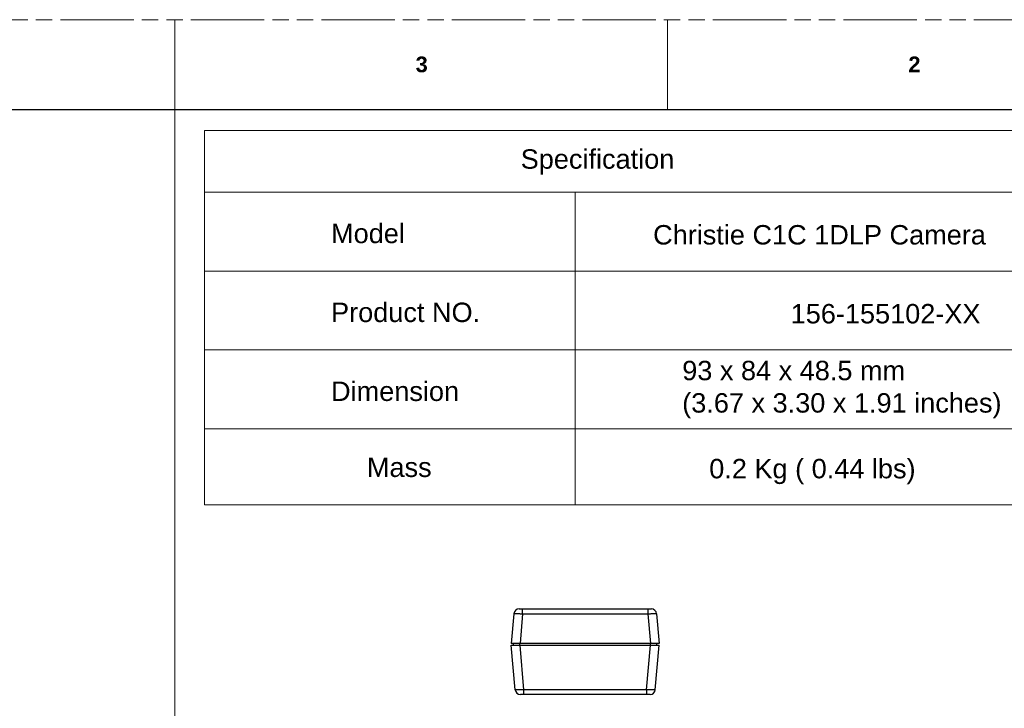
# Model space of a CAD drawing. Header units: millimetres. Extents: x 3925 to 5043, y -86 to 778.
# Tile 107 of 113: x 4579 to 4859, y 582 to 778. Entities that reach past the tile are written whole.
import ezdxf

# ---------------------------------------------------------------- set-up
doc = ezdxf.new("R2010")
doc.units = ezdxf.units.MM
doc.header["$LTSCALE"] = 46.255
doc.linetypes.add('PHANTOM', pattern=[0.8, 0.45, -0.05, 0.1, -0.05, 0.1, -0.05])
doc.linetypes.add('SLD-Solid', pattern=[0])
doc.layers.get('0').update_dxf_attribs({"linetype": 'CONTINUOUS'})
doc.layers.add('COVER-BACK-CDXF_CONTINUOUS_LINE', color=7, linetype='CONTINUOUS')
doc.layers.add('COVER-FRONT-DXF_CONTINUOUS_LINE', color=7, linetype='CONTINUOUS')
doc.layers.add('dim', color=2, linetype='CONTINUOUS', lineweight=0)
doc.layers.add('Form', color=7, linetype='CONTINUOUS', lineweight=13)
doc.styles.add('SLDTEXTSTYLE0', font='arialbd.ttf', dxfattribs={"height": 5.5})
doc.styles.add('SLDTEXTSTYLE2', font='arial.ttf')

msp = doc.modelspace()

# ---------------------------------------------------------------- linework, layer by layer
at = {"color": 7, "linetype": 'PHANTOM', "lineweight": 0}
msp.add_line((3924.9114, 777.5606), (5042.5114, 777.5606), dxfattribs=at)
at = {"color": 7, "linetype": 'Continuous', "lineweight": 0}
for p, q in [((4623.4114, 777.5606), (4623.4114, 752.1606)), ((4763.1114, 777.5606), (4763.1114, 752.1606))]:
    msp.add_line(p, q, dxfattribs=at)
at = {"color": 7, "linetype": 'Continuous', "lineweight": 30}
msp.add_line((3937.6114, 752.1606), (5029.8114, 752.1606), dxfattribs=at)
at = {"layer": 'COVER-BACK-CDXF_CONTINUOUS_LINE', "color": 7, "linetype": 'Continuous'}
for p, q in [((4719.555, 609.2467), (4718.8217, 600.8659)), ((4721.0492, 610.6159), (4758.5505, 610.6159)), ((4760.0448, 609.2467), (4760.778, 600.8659)), ((4760.778, 600.8659), (4718.8217, 600.8659)), ((4719.4999, 600.3659), (4719.4999, 600.8659)), ((4760.0999, 600.3659), (4760.0999, 600.8659))]:
    msp.add_line(p, q, dxfattribs=at)
at = {"layer": 'COVER-BACK-CDXF_CONTINUOUS_LINE', "color": 9, "linetype": 'Continuous'}
for p, q in [((4722.0454, 609.2467), (4721.3122, 600.8659)), ((4722.0454, 609.2467), (4722.0454, 610.6159)), ((4722.0454, 609.2467), (4757.5543, 609.2467)), ((4757.5543, 610.6159), (4757.5543, 609.2467)), ((4757.5543, 609.2467), (4758.2875, 600.8659)), ((4721.2999, 600.3659), (4721.2999, 600.8659)), ((4758.2998, 600.3659), (4758.2998, 600.8659))]:
    msp.add_line(p, q, dxfattribs=at)
for points in [[(4719.555, 609.2467), (4719.5627, 609.2559), (4719.5843, 609.2644), (4719.6195, 609.2721), (4719.6682, 609.279), (4719.7301, 609.2849), (4719.8049, 609.2899), (4719.8921, 609.2939), (4719.9913, 609.2969), (4720.102, 609.299), (4720.2234, 609.3), (4720.355, 609.3), (4720.496, 609.299), (4720.6456, 609.2969), (4720.803, 609.2939), (4720.9673, 609.2899), (4721.1376, 609.2849), (4721.313, 609.279), (4721.4925, 609.2721), (4721.675, 609.2644), (4721.8597, 609.2559), (4722.0454, 609.2467)], [(4757.5543, 609.2467), (4757.74, 609.2559), (4757.9247, 609.2644), (4758.1073, 609.2721), (4758.2868, 609.279), (4758.4622, 609.2849), (4758.6325, 609.2899), (4758.7968, 609.2939), (4758.9542, 609.2969), (4759.1038, 609.299), (4759.2448, 609.3), (4759.3764, 609.3), (4759.4978, 609.299), (4759.6085, 609.2969), (4759.7077, 609.2939), (4759.7949, 609.2899), (4759.8697, 609.2849), (4759.9315, 609.279), (4759.9802, 609.2721), (4760.0155, 609.2644), (4760.037, 609.2559), (4760.0448, 609.2467)]]:
    msp.add_lwpolyline(points, dxfattribs=at)
at = {"layer": 'COVER-BACK-CDXF_CONTINUOUS_LINE', "color": 7, "linetype": 'Continuous'}
for centre, radius, start, end in [((4721.0492, 609.1159), 1.5, 90, 175), ((4758.5505, 609.1159), 1.5, 5, 90), ((4759.0427, 609.9864), 0.5, 60.513516, 61.904651)]:
    msp.add_arc(centre, radius, start, end, dxfattribs=at)
at = {"layer": 'COVER-FRONT-DXF_CONTINUOUS_LINE', "color": 7, "linetype": 'Continuous'}
for p, q in [((4719.9268, 587.7352), (4718.8217, 600.3659)), ((4718.8217, 600.3659), (4760.778, 600.3659)), ((4759.6729, 587.7352), (4760.778, 600.3659)), ((4758.1786, 586.3659), (4721.4211, 586.3659))]:
    msp.add_line(p, q, dxfattribs=at)
at = {"layer": 'COVER-FRONT-DXF_CONTINUOUS_LINE', "color": 9, "linetype": 'Continuous'}
for p, q in [((4722.4173, 587.7352), (4721.3122, 600.3659)), ((4757.1825, 587.7352), (4758.2875, 600.3659)), ((4722.4173, 586.3659), (4722.4173, 587.7352)), ((4757.1825, 587.7352), (4722.4173, 587.7352)), ((4757.1825, 587.7352), (4757.1825, 586.3659))]:
    msp.add_line(p, q, dxfattribs=at)
for points in [[(4721.339, 587.692), (4721.1747, 587.6879), (4721.0173, 587.6849), (4720.8677, 587.6829), (4720.7267, 587.6819), (4720.5951, 587.6819), (4720.4737, 587.6829), (4720.3631, 587.6849), (4720.2639, 587.6879), (4720.1767, 587.692), (4720.1019, 587.697), (4720.04, 587.7029), (4719.9913, 587.7097), (4719.9561, 587.7174), (4719.9345, 587.7259), (4719.9268, 587.7352)], [(4722.4173, 587.7352), (4722.2315, 587.7259), (4722.0468, 587.7174), (4721.8642, 587.7097), (4721.6847, 587.7029), (4721.5093, 587.697), (4721.339, 587.692)], [(4758.2606, 587.692), (4758.0903, 587.697), (4757.9149, 587.7029), (4757.7354, 587.7097), (4757.5529, 587.7174), (4757.3682, 587.7259), (4757.1825, 587.7352)], [(4759.6729, 587.7352), (4759.6652, 587.7259), (4759.6436, 587.7174), (4759.6084, 587.7097), (4759.5597, 587.7029), (4759.4978, 587.697), (4759.423, 587.692), (4759.3358, 587.6879), (4759.2366, 587.6849), (4759.1259, 587.6829), (4759.0045, 587.6819), (4758.8729, 587.6819), (4758.7319, 587.6829), (4758.5823, 587.6849), (4758.4249, 587.6879), (4758.2606, 587.692)]]:
    msp.add_lwpolyline(points, dxfattribs=at)
at = {"layer": 'COVER-FRONT-DXF_CONTINUOUS_LINE', "color": 7, "linetype": 'Continuous'}
for centre, start, end in [((4721.4211, 587.8659), 185, 270), ((4758.1786, 587.8659), 270, 355)]:
    msp.add_arc(centre, 1.5, start, end, dxfattribs=at)
at = {"layer": 'dim', "color": 7, "linetype": 'Continuous', "lineweight": 0}
for p, q in [((4631.8979, 746.2015), (4869.8979, 746.2015)), ((4631.8979, 728.7015), (4869.8979, 728.7015)), ((4736.8979, 728.7015), (4736.8979, 640.0927)), ((4631.8979, 706.3427), (4869.8979, 706.3427)), ((4631.8979, 683.9839), (4869.8979, 683.9839)), ((4631.8979, 661.6251), (4869.8979, 661.6251)), ((4631.8979, 640.0927), (4869.8979, 640.0927))]:
    msp.add_line(p, q, dxfattribs=at)
at = {"layer": 'dim', "color": 7, "lineweight": 0}
msp.add_line((4631.8979, 746.2015), (4631.8979, 640.0927), dxfattribs=at)
at = {"layer": 'Form', "color": 7, "linetype": 'SLD-Solid', "lineweight": 0}
msp.add_line((4623.4114, 752.1606), (4623.4114, 388.1671), dxfattribs=at)

# ---------------------------------------------------------------- texts
at = {"color": 7, "linetype": 'Continuous', "lineweight": 0, "char_height": 4.445, "attachment_point": 1, "style": 'SLDTEXTSTYLE0'}
for s, insert in [('3', (4691.7057, 767.1333)), ('2', (4831.4057, 767.1333))]:
    msp.add_mtext(s, dxfattribs=dict(at, insert=insert))
at = {"color": 0, "linetype": 'Continuous', "lineweight": 0, "char_height": 5.5, "attachment_point": 1, "style": 'SLDTEXTSTYLE2'}
for s, insert in [('Specification', (4721.498, 740.8407)), ('Model', (4667.7377, 719.7608)), ('Christie C1C 1DLP Camera', (4759.0393, 719.3754)), ('Product NO.', (4667.7377, 697.402)), ('156-155102-XX', (4798.0433, 697.0166)), ('93 x 84 x 48.5 mm\\P(3.67 x 3.30 x 1.91 inches)', (4767.2956, 680.9182)), ('Dimension', (4667.7377, 675.0432)), ('Mass', (4677.9021, 653.5108)), ('0.2 Kg ( 0.44 lbs)', (4774.9562, 653.1254))]:
    msp.add_mtext(s, dxfattribs=dict(at, insert=insert))

doc.saveas('drawing.dxf')
